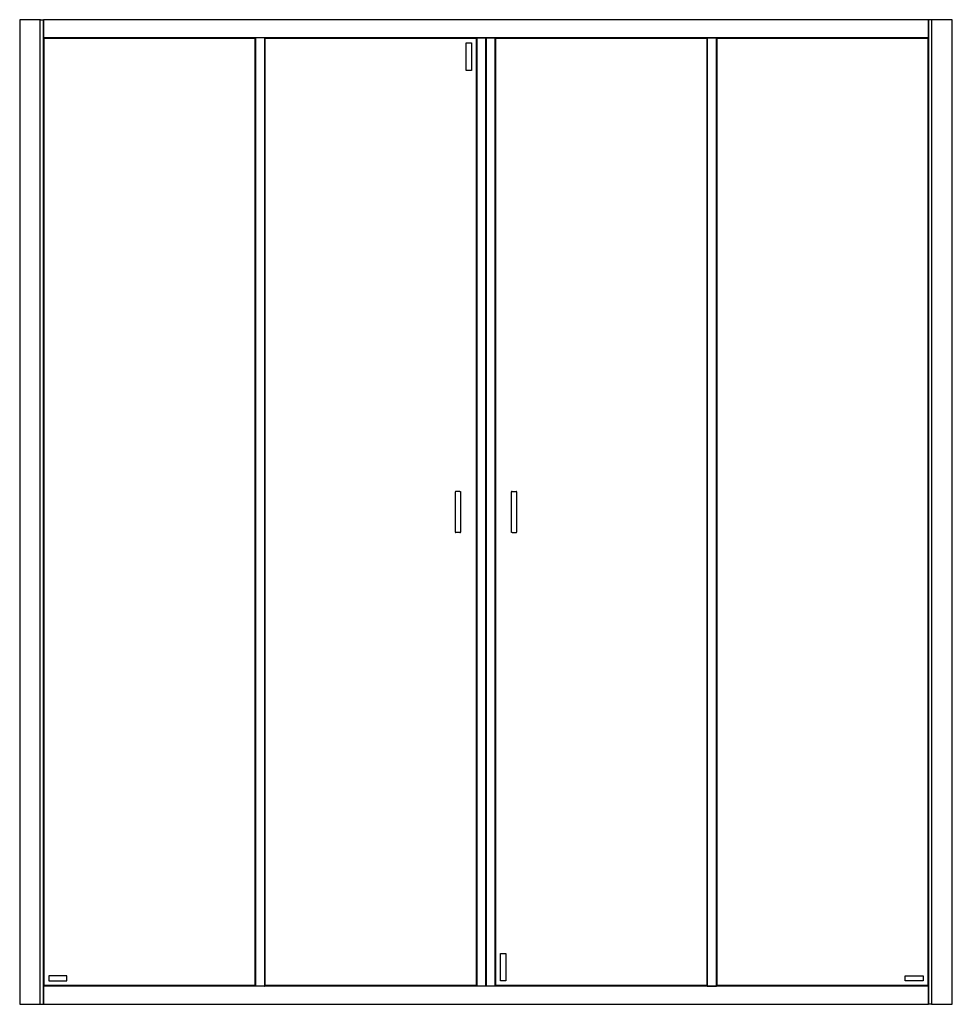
# Model space of a CAD drawing. Header units: millimetres. Extents: x 2641.81 to 2643.61, y 3746.56 to 3748.46.
import ezdxf

# ---------------------------------------------------------------- set-up
doc = ezdxf.new("R2010")
doc.units = ezdxf.units.MM
doc.layers.add('SANINDUSA', color=3, linetype='Continuous')

msp = doc.modelspace()

# ---------------------------------------------------------------- linework, layer by layer
at = {"layer": 'SANINDUSA'}
for p, q in [((2641.8116, 3748.4561), (2641.8116, 3746.5561)), ((2641.8122, 3748.4561), (2641.8116, 3748.4561)), ((2641.8513, 3748.4561), (2641.8122, 3748.4561)), ((2641.8513, 3746.5561), (2641.8513, 3748.4561)), ((2641.8516, 3748.4561), (2641.8513, 3748.4561)), ((2641.8516, 3748.4561), (2641.8573, 3748.4561)), ((2641.8573, 3746.5561), (2641.8573, 3748.4561)), ((2641.8576, 3748.4561), (2641.8573, 3748.4561)), ((2643.5656, 3748.4561), (2641.8576, 3748.4561)), ((2641.8576, 3748.4561), (2641.8576, 3748.4558)), ((2643.5656, 3748.4558), (2641.8576, 3748.4558)), ((2641.8576, 3748.4558), (2641.8576, 3748.4214)), ((2643.5656, 3748.4558), (2643.5656, 3748.4561)), ((2643.5659, 3748.4561), (2643.5656, 3748.4561)), ((2643.5656, 3748.4214), (2643.5656, 3748.4558)), ((2643.5659, 3748.4561), (2643.5659, 3746.5561)), ((2643.5716, 3748.4561), (2643.5659, 3748.4561)), ((2643.5716, 3748.4561), (2643.5716, 3746.5561)), ((2643.5719, 3748.4561), (2643.5716, 3748.4561)), ((2643.611, 3748.4561), (2643.5719, 3748.4561)), ((2643.6116, 3748.4561), (2643.611, 3748.4561)), ((2643.6116, 3746.5561), (2643.6116, 3748.4561)), ((2641.8576, 3748.4214), (2643.5656, 3748.4214)), ((2641.8576, 3748.4214), (2641.8576, 3748.4211)), ((2641.8576, 3748.4211), (2642.2666, 3748.4211)), ((2641.8576, 3748.4211), (2641.8577, 3748.4209)), ((2641.8576, 3748.4211), (2641.8576, 3746.5911)), ((2641.8577, 3748.4209), (2641.8578, 3748.4208)), ((2641.8586, 3748.4201), (2642.2656, 3748.4201)), ((2641.8586, 3746.5921), (2641.8586, 3748.4201)), ((2642.2656, 3748.4201), (2642.2656, 3746.5921)), ((2642.2664, 3748.4209), (2642.2666, 3748.4211)), ((2642.2664, 3748.4208), (2642.2664, 3748.4209)), ((2642.2666, 3746.5911), (2642.2666, 3748.4211)), ((2642.2669, 3748.4211), (2642.2666, 3748.4211)), ((2642.2669, 3748.4211), (2642.2669, 3746.5911)), ((2642.2843, 3748.4211), (2642.2669, 3748.4211)), ((2642.2843, 3748.4211), (2642.2843, 3746.5911)), ((2642.2846, 3748.4211), (2642.2843, 3748.4211)), ((2642.2846, 3748.4211), (2643.1386, 3748.4211)), ((2642.2846, 3748.4211), (2642.2847, 3748.4209)), ((2642.2846, 3748.4211), (2642.2846, 3746.5911)), ((2642.2847, 3748.4209), (2642.2848, 3748.4208)), ((2642.2856, 3748.4201), (2642.6926, 3748.4201)), ((2642.2856, 3746.5921), (2642.2856, 3748.4201)), ((2642.6926, 3748.4201), (2642.6926, 3746.5921)), ((2642.6934, 3748.4209), (2642.6936, 3748.4211)), ((2642.6934, 3748.4208), (2642.6934, 3748.4209)), ((2642.6936, 3748.4211), (2642.6936, 3746.5911)), ((2642.6939, 3748.4211), (2642.6939, 3746.5911)), ((2642.7113, 3746.5911), (2642.7113, 3748.4211)), ((2642.7116, 3748.4211), (2642.7116, 3746.5911)), ((2642.7119, 3748.4211), (2642.7119, 3746.5911)), ((2642.7293, 3746.5911), (2642.7293, 3748.4211)), ((2642.7296, 3746.5911), (2642.7296, 3748.4211)), ((2642.7296, 3748.4211), (2642.7297, 3748.4209)), ((2642.7297, 3748.4209), (2642.7298, 3748.4208)), ((2642.7306, 3748.4201), (2643.1376, 3748.4201)), ((2642.7306, 3746.5921), (2642.7306, 3748.4201)), ((2643.1376, 3748.4201), (2643.1384, 3748.4208)), ((2643.1384, 3748.4208), (2643.1376, 3748.4201)), ((2643.1376, 3748.4201), (2643.1376, 3746.5921)), ((2643.1384, 3748.4209), (2643.1386, 3748.4211)), ((2643.1384, 3748.4208), (2643.1384, 3748.4209)), ((2643.1386, 3746.5911), (2643.1386, 3748.4211)), ((2643.1389, 3748.4211), (2643.1386, 3748.4211)), ((2643.1389, 3746.5911), (2643.1389, 3748.4211)), ((2643.1389, 3748.4211), (2643.1563, 3748.4211)), ((2643.1563, 3746.5911), (2643.1563, 3748.4211)), ((2643.1566, 3748.4211), (2643.1563, 3748.4211)), ((2643.1566, 3748.4211), (2643.5656, 3748.4211)), ((2643.1566, 3748.4211), (2643.1567, 3748.4209)), ((2643.1566, 3748.4211), (2643.1566, 3746.5911)), ((2643.1567, 3748.4209), (2643.1568, 3748.4208)), ((2643.1576, 3748.4201), (2643.5646, 3748.4201)), ((2643.1576, 3746.5921), (2643.1576, 3748.4201)), ((2643.5646, 3748.4201), (2643.5646, 3746.5921)), ((2643.5654, 3748.4209), (2643.5656, 3748.4211)), ((2643.5654, 3748.4208), (2643.5654, 3748.4209)), ((2643.5656, 3748.4211), (2643.5656, 3748.4214)), ((2643.5656, 3746.5911), (2643.5656, 3748.4211)), ((2642.6736, 3748.4111), (2642.6836, 3748.4111)), ((2642.6736, 3748.3581), (2642.6736, 3748.4111)), ((2642.6836, 3748.4111), (2642.6836, 3748.3581)), ((2642.6836, 3748.3581), (2642.6736, 3748.3581)), ((2642.652, 3747.5444), (2642.652, 3747.4677)), ((2642.6612, 3747.5459), (2642.6535, 3747.5459)), ((2642.6627, 3747.4677), (2642.6627, 3747.5442)), ((2642.7604, 3747.5444), (2642.7604, 3747.4679)), ((2642.7619, 3747.5459), (2642.7696, 3747.5459)), ((2642.7696, 3747.5459), (2642.7699, 3747.5459)), ((2642.7711, 3747.4677), (2642.7711, 3747.5444)), ((2642.6612, 3747.4662), (2642.6535, 3747.4662)), ((2642.7619, 3747.4662), (2642.7696, 3747.4662)), ((2642.7396, 3746.6541), (2642.7496, 3746.6541)), ((2642.7396, 3746.6011), (2642.7396, 3746.6541)), ((2642.7496, 3746.6541), (2642.7496, 3746.6011)), ((2641.9026, 3746.6111), (2641.8676, 3746.6111)), ((2641.8676, 3746.6111), (2641.8676, 3746.6011)), ((2641.9026, 3746.6011), (2641.9026, 3746.6111)), ((2643.5206, 3746.6111), (2643.5556, 3746.6111)), ((2643.5206, 3746.6011), (2643.5206, 3746.6111)), ((2643.5556, 3746.6111), (2643.5556, 3746.6011)), ((2641.8577, 3746.5912), (2641.8576, 3746.5911)), ((2642.2666, 3746.5911), (2641.8576, 3746.5911)), ((2641.8576, 3746.5911), (2641.8576, 3746.5908)), ((2641.8578, 3746.5913), (2641.8577, 3746.5912)), ((2642.2656, 3746.5921), (2641.8586, 3746.5921)), ((2641.8676, 3746.6011), (2641.9026, 3746.6011)), ((2642.2664, 3746.5912), (2642.2664, 3746.5913)), ((2642.2666, 3746.5911), (2642.2664, 3746.5912)), ((2642.2666, 3746.5911), (2642.2669, 3746.5911)), ((2642.2843, 3746.5911), (2642.2669, 3746.5911)), ((2642.2843, 3746.5911), (2642.2846, 3746.5911)), ((2642.2847, 3746.5912), (2642.2846, 3746.5911)), ((2643.1386, 3746.5911), (2642.2846, 3746.5911)), ((2642.2848, 3746.5913), (2642.2847, 3746.5912)), ((2642.6926, 3746.5921), (2642.2856, 3746.5921)), ((2642.6934, 3746.5913), (2642.6926, 3746.5921)), ((2642.6926, 3746.5921), (2642.6934, 3746.5913)), ((2642.6934, 3746.5912), (2642.6934, 3746.5913)), ((2642.6936, 3746.5911), (2642.6934, 3746.5912)), ((2642.7297, 3746.5912), (2642.7296, 3746.5911)), ((2642.7298, 3746.5913), (2642.7297, 3746.5912)), ((2643.1376, 3746.5921), (2642.7306, 3746.5921)), ((2642.7496, 3746.6011), (2642.7396, 3746.6011)), ((2643.1384, 3746.5912), (2643.1384, 3746.5913)), ((2643.1386, 3746.5911), (2643.1384, 3746.5912)), ((2643.1386, 3746.5911), (2643.1389, 3746.5911)), ((2643.1389, 3746.5911), (2643.1563, 3746.5911)), ((2643.1563, 3746.5911), (2643.1566, 3746.5911)), ((2643.1567, 3746.5912), (2643.1566, 3746.5911)), ((2643.5656, 3746.5911), (2643.1566, 3746.5911)), ((2643.1568, 3746.5913), (2643.1567, 3746.5912)), ((2643.5646, 3746.5921), (2643.1576, 3746.5921)), ((2643.5556, 3746.6011), (2643.5206, 3746.6011)), ((2643.5654, 3746.5912), (2643.5654, 3746.5913)), ((2643.5656, 3746.5911), (2643.5654, 3746.5912)), ((2643.5656, 3746.5908), (2643.5656, 3746.5911)), ((2641.8576, 3746.5908), (2641.8576, 3746.5564)), ((2643.5656, 3746.5908), (2641.8576, 3746.5908)), ((2643.5656, 3746.5564), (2643.5656, 3746.5908)), ((2641.8116, 3746.5561), (2641.8122, 3746.5561)), ((2641.8122, 3746.5561), (2641.8513, 3746.5561)), ((2641.8513, 3746.5561), (2641.8516, 3746.5561)), ((2641.8516, 3746.5561), (2641.8573, 3746.5561)), ((2641.8573, 3746.5561), (2641.8576, 3746.5561)), ((2641.8576, 3746.5564), (2641.8576, 3746.5561)), ((2641.8576, 3746.5564), (2643.5656, 3746.5564)), ((2641.8576, 3746.5561), (2643.5656, 3746.5561)), ((2643.5656, 3746.5561), (2643.5656, 3746.5564)), ((2643.5656, 3746.5561), (2643.5659, 3746.5561)), ((2643.5716, 3746.5561), (2643.5659, 3746.5561)), ((2643.5716, 3746.5561), (2643.5719, 3746.5561)), ((2643.5719, 3746.5561), (2643.611, 3746.5561)), ((2643.611, 3746.5561), (2643.6116, 3746.5561))]:
    msp.add_line(p, q, dxfattribs=at)
at = {"layer": 'SANINDUSA', "flags": 128}
for points in [[(2641.8578, 3748.4208), (2641.8582, 3748.4204), (2641.8585, 3748.4202), (2641.8586, 3748.4201)], [(2641.8586, 3748.4201), (2641.8585, 3748.4202), (2641.8582, 3748.4204), (2641.8578, 3748.4208)], [(2642.2656, 3748.4201), (2642.2657, 3748.4202), (2642.2659, 3748.4204), (2642.2664, 3748.4208)], [(2642.2664, 3748.4208), (2642.2659, 3748.4204), (2642.2657, 3748.4202), (2642.2656, 3748.4201)], [(2642.2848, 3748.4208), (2642.2852, 3748.4204), (2642.2855, 3748.4202), (2642.2856, 3748.4201)], [(2642.2856, 3748.4201), (2642.2855, 3748.4202), (2642.2852, 3748.4204), (2642.2848, 3748.4208)], [(2642.6926, 3748.4201), (2642.6927, 3748.4202), (2642.6929, 3748.4204), (2642.6934, 3748.4208)], [(2642.6934, 3748.4208), (2642.6929, 3748.4204), (2642.6927, 3748.4202), (2642.6926, 3748.4201)], [(2642.7298, 3748.4208), (2642.7302, 3748.4204), (2642.7305, 3748.4202), (2642.7306, 3748.4201)], [(2642.7306, 3748.4201), (2642.7305, 3748.4202), (2642.7302, 3748.4204), (2642.7298, 3748.4208)], [(2643.1568, 3748.4208), (2643.1572, 3748.4204), (2643.1575, 3748.4202), (2643.1576, 3748.4201)], [(2643.1576, 3748.4201), (2643.1575, 3748.4202), (2643.1572, 3748.4204), (2643.1568, 3748.4208)], [(2643.5646, 3748.4201), (2643.5647, 3748.4202), (2643.5649, 3748.4204), (2643.5654, 3748.4208)], [(2643.5654, 3748.4208), (2643.5649, 3748.4204), (2643.5647, 3748.4202), (2643.5646, 3748.4201)], [(2641.8586, 3746.5921), (2641.8585, 3746.592), (2641.8582, 3746.5917), (2641.8578, 3746.5913)], [(2641.8578, 3746.5913), (2641.8582, 3746.5917), (2641.8585, 3746.592), (2641.8586, 3746.5921)], [(2642.2664, 3746.5913), (2642.2659, 3746.5917), (2642.2657, 3746.592), (2642.2656, 3746.5921)], [(2642.2656, 3746.5921), (2642.2657, 3746.592), (2642.2659, 3746.5917), (2642.2664, 3746.5913)], [(2642.2856, 3746.5921), (2642.2855, 3746.592), (2642.2852, 3746.5917), (2642.2848, 3746.5913)], [(2642.2848, 3746.5913), (2642.2852, 3746.5917), (2642.2855, 3746.592), (2642.2856, 3746.5921)], [(2642.7306, 3746.5921), (2642.7305, 3746.592), (2642.7302, 3746.5917), (2642.7298, 3746.5913)], [(2642.7298, 3746.5913), (2642.7302, 3746.5917), (2642.7305, 3746.592), (2642.7306, 3746.5921)], [(2643.1384, 3746.5913), (2643.1379, 3746.5917), (2643.1377, 3746.592), (2643.1376, 3746.5921)], [(2643.1376, 3746.5921), (2643.1377, 3746.592), (2643.1379, 3746.5917), (2643.1384, 3746.5913)], [(2643.1576, 3746.5921), (2643.1575, 3746.592), (2643.1572, 3746.5917), (2643.1568, 3746.5913)], [(2643.1568, 3746.5913), (2643.1572, 3746.5917), (2643.1575, 3746.592), (2643.1576, 3746.5921)], [(2643.5654, 3746.5913), (2643.5649, 3746.5917), (2643.5647, 3746.592), (2643.5646, 3746.5921)], [(2643.5646, 3746.5921), (2643.5647, 3746.592), (2643.5649, 3746.5917), (2643.5654, 3746.5913)]]:
    msp.add_lwpolyline(points, dxfattribs=at)
at = {"layer": 'SANINDUSA'}
for centre, start, end in [((2642.6535, 3747.5444), 90, 180), ((2642.7619, 3747.5444), 90, 180), ((2642.7696, 3747.5444), 0, 90), ((2642.6535, 3747.4677), 180, 270), ((2642.6612, 3747.4677), 270, 0), ((2642.7696, 3747.4677), 270, 0)]:
    msp.add_arc(centre, 0.0015, start, end, dxfattribs=at)
for points, knots in [([(2642.6612, 3747.5459), (2642.6614, 3747.5459), (2642.6618, 3747.5458), (2642.6623, 3747.5455), (2642.6626, 3747.545), (2642.6627, 3747.5446), (2642.6627, 3747.5444)], [0, 0, 0, 0, 0.249998, 0.499998, 0.749999, 1, 1, 1, 1]), ([(2642.7619, 3747.4662), (2642.7617, 3747.4662), (2642.7613, 3747.4663), (2642.7609, 3747.4666), (2642.7605, 3747.4671), (2642.7605, 3747.4675), (2642.7604, 3747.4677)], [0, 0, 0, 0, 0.249998, 0.499993, 0.749997, 1, 1, 1, 1])]:
    msp.add_open_spline(points, degree=3, knots=knots, dxfattribs=at)

doc.saveas('drawing.dxf')
